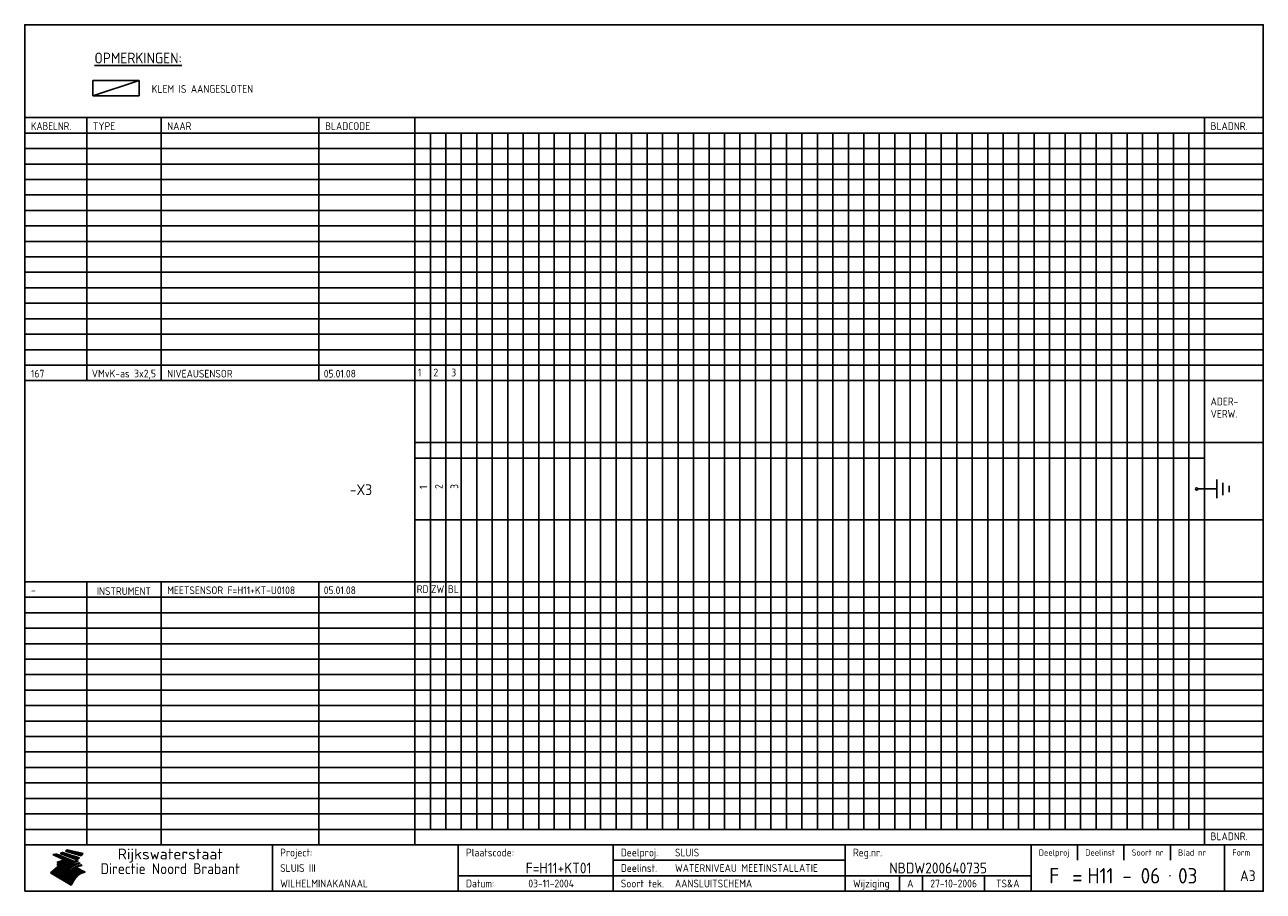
# Model space of a CAD drawing. Extents: x 10 to 410, y 10 to 290.
import ezdxf
from ezdxf.enums import TextEntityAlignment as Align

# ---------------------------------------------------------------- set-up
doc = ezdxf.new("R2010")
doc.units = 0
doc.header["$LTSCALE"] = 10
doc.header["$MEASUREMENT"] = 0
doc.layers.get('0').update_dxf_attribs({"linetype": 'CONTINUOUS'})
for name, color, linetype in [('0-25', 7, 'CONTINUOUS'), ('0-35', 2, 'CONTINUOUS'), ('0-50', 3, 'CONTINUOUS'), ('B-25', 7, 'CONTINUOUS'), ('B-35', 2, 'CONTINUOUS'), ('S-25', 7, 'CONTINUOUS'), ('S-35', 2, 'CONTINUOUS')]:
    doc.layers.add(name, color=color, linetype=linetype)
doc.styles.add('ISO', font='iso.shx')
doc.styles.get("Standard").update_dxf_attribs({"font": 'iso.shx'})

# ---------------------------------------------------------------- blocks, each defined once
blk = doc.blocks.new('KADER-A3')
at = {"layer": '0-25'}
for p, q in [((410, 35), (10, 35)), ((410, 30), (10, 30)), ((350, 25), (350, 20)), ((365, 25), (365, 20)), ((380, 25), (380, 20)), ((200, 20), (275, 20)), ((150, 15), (335, 15)), ((292.5, 15), (292.5, 10)), ((300, 15), (300, 10)), ((320, 15), (320, 10))]:
    blk.add_line(p, q, dxfattribs=at)
at = {"layer": '0-25', "color": 7}
for p, q in [((19.1, 21.89), (25.12, 19)), ((19.1, 21.89), (25.12, 19)), ((19.17, 21.86), (20.7, 21.86)), ((19.29, 21.8), (20.83, 21.8)), ((19.4, 21.75), (20.96, 21.75)), ((19.52, 21.69), (21.09, 21.69)), ((19.64, 21.63), (21.22, 21.63)), ((19.74, 21.92), (20.56, 21.92)), ((19.75, 21.58), (21.36, 21.58)), ((19.87, 21.52), (21.49, 21.52)), ((19.99, 21.47), (21.62, 21.47)), ((20.11, 21.41), (21.75, 21.41)), ((20.22, 21.35), (21.88, 21.35)), ((20.25, 21.97), (20.43, 21.97)), ((20.34, 21.3), (22.02, 21.3)), ((20.38, 21.99), (26.02, 19.59)), ((20.38, 21.99), (26.02, 19.59)), ((20.46, 21.24), (22.15, 21.24)), ((20.57, 21.18), (22.28, 21.18)), ((20.69, 21.13), (22.41, 21.13)), ((20.81, 21.07), (22.55, 21.07)), ((20.92, 21.02), (22.68, 21.02)), ((21.04, 20.96), (22.81, 20.96)), ((21.16, 20.9), (22.94, 20.9)), ((21.27, 20.85), (23.07, 20.85)), ((21.39, 20.79), (23.21, 20.79)), ((21.47, 22.25), (26.83, 20.19)), ((21.47, 22.25), (26.83, 20.19)), ((21.49, 22.25), (23.07, 22.25)), ((21.51, 20.73), (23.34, 20.73)), ((21.6, 22.2), (23.25, 22.2)), ((21.63, 20.68), (23.47, 20.68)), ((21.65, 22.31), (22.89, 22.31)), ((21.74, 20.62), (23.6, 20.62)), ((21.75, 22.14), (23.42, 22.14)), ((21.8, 22.37), (22.71, 22.37)), ((21.86, 20.57), (23.73, 20.57)), ((21.9, 22.08), (23.6, 22.08)), ((21.94, 22.42), (22.53, 22.42)), ((21.98, 20.51), (23.87, 20.51)), ((22.04, 22.03), (23.78, 22.03)), ((22.06, 22.48), (22.36, 22.48)), ((22.09, 20.45), (24, 20.45)), ((22.18, 22.53), (27.65, 20.8)), ((22.18, 22.53), (27.65, 20.8)), ((22.19, 21.97), (23.96, 21.97)), ((22.21, 20.4), (24.13, 20.4)), ((22.33, 20.34), (24.26, 20.34)), ((22.34, 21.92), (24.13, 21.92)), ((22.37, 20), (23.08, 20)), ((22.44, 20.28), (24.4, 20.28)), ((22.48, 21.86), (24.31, 21.86)), ((22.49, 20.06), (23.04, 20.06)), ((22.56, 20.23), (24.53, 20.23)), ((22.61, 20.12), (22.93, 20.12)), ((22.63, 21.8), (24.49, 21.8)), ((22.68, 20.17), (24.66, 20.17)), ((22.71, 20.17), (22.82, 20.17)), ((23.11, 20.02), (22.77, 20.2)), ((23.11, 20.02), (22.77, 20.2)), ((22.78, 21.75), (24.67, 21.75)), ((22.79, 20.12), (24.79, 20.12)), ((22.91, 20.06), (24.92, 20.06)), ((22.92, 21.69), (24.85, 21.69)), ((23.03, 20), (25.06, 20)), ((23.07, 21.63), (25.02, 21.63)), ((23.14, 22.99), (28.22, 21.46)), ((23.14, 22.99), (28.22, 21.46)), ((23.15, 22.98), (25.33, 22.98)), ((23.22, 21.58), (25.2, 21.58)), ((23.23, 23.04), (25.09, 23.04)), ((23.32, 23.1), (24.84, 23.1)), ((23.34, 22.93), (25.57, 22.93)), ((23.36, 21.52), (25.38, 21.52)), ((23.4, 23.15), (24.6, 23.15)), ((23.49, 23.21), (24.36, 23.21)), ((23.51, 21.47), (25.56, 21.47)), ((23.52, 22.87), (25.81, 22.87)), ((23.57, 23.27), (24.12, 23.27)), ((23.64, 23.32), (23.87, 23.32)), ((23.66, 21.41), (25.74, 21.41)), ((23.7, 23.36), (28.82, 22.17)), ((23.7, 23.36), (28.82, 22.17)), ((23.71, 22.82), (26.06, 22.82)), ((23.8, 21.35), (25.91, 21.35)), ((23.9, 22.76), (26.3, 22.76)), ((23.95, 21.3), (26.09, 21.3)), ((24.09, 22.7), (26.54, 22.7)), ((24.09, 21.24), (26.27, 21.24)), ((24.24, 21.18), (26.45, 21.18)), ((24.27, 22.65), (26.78, 22.65)), ((24.39, 21.13), (26.62, 21.13)), ((24.46, 22.59), (27.03, 22.59)), ((24.53, 21.07), (26.8, 21.07)), ((24.65, 22.53), (27.27, 22.53)), ((24.68, 21.02), (26.98, 21.02)), ((24.83, 20.96), (27.16, 20.96)), ((24.84, 22.48), (27.51, 22.48)), ((24.97, 20.9), (27.34, 20.9)), ((25.02, 22.42), (27.75, 22.42)), ((25.12, 20.85), (27.51, 20.85)), ((25.21, 22.37), (28, 22.37)), ((25.27, 20.79), (27.63, 20.79)), ((25.4, 22.31), (28.24, 22.31)), ((25.41, 20.73), (27.57, 20.73)), ((25.56, 20.68), (27.51, 20.68)), ((25.58, 22.25), (28.48, 22.25)), ((25.71, 20.62), (27.44, 20.62)), ((25.77, 22.2), (28.72, 22.2)), ((25.85, 20.57), (27.37, 20.57)), ((25.96, 22.14), (28.79, 22.14)), ((26, 20.51), (27.29, 20.51)), ((26.15, 22.08), (28.75, 22.08)), ((26.15, 20.45), (27.22, 20.45)), ((26.29, 20.4), (27.14, 20.4)), ((26.33, 22.03), (28.71, 22.03)), ((26.44, 20.34), (27.06, 20.34)), ((26.52, 21.97), (28.66, 21.97)), ((26.59, 20.28), (26.97, 20.28)), ((26.71, 21.92), (28.62, 21.92)), ((26.73, 20.23), (26.89, 20.23)), ((26.9, 21.86), (28.57, 21.86)), ((27.08, 21.8), (28.52, 21.8)), ((27.27, 21.75), (28.48, 21.75)), ((27.46, 21.69), (28.43, 21.69)), ((27.65, 21.63), (28.38, 21.63)), ((27.83, 21.58), (28.33, 21.58)), ((28.02, 21.52), (28.28, 21.52)), ((28.21, 21.47), (28.22, 21.47)), ((20.58, 17.88), (18.3, 16)), ((20.58, 17.88), (18.3, 16)), ((24.94, 11.97), (18.3, 16)), ((24.94, 11.97), (18.3, 16)), ((18.31, 16.01), (20.96, 16.01)), ((18.38, 16.07), (21.46, 16.07)), ((18.45, 16.12), (21.88, 16.12)), ((18.52, 16.18), (22.15, 16.18)), ((18.59, 16.23), (22.38, 16.23)), ((18.65, 16.29), (22.58, 16.29)), ((18.72, 16.35), (22.75, 16.35)), ((18.79, 16.4), (22.91, 16.4)), ((18.86, 16.46), (20.6, 16.46)), ((18.93, 16.52), (20.6, 16.52)), ((18.99, 16.57), (20.6, 16.57)), ((19.06, 16.63), (20.6, 16.63)), ((19.13, 16.68), (20.6, 16.68)), ((19.2, 16.74), (20.6, 16.74)), ((19.27, 16.8), (20.6, 16.8)), ((19.33, 16.85), (21.07, 16.85)), ((19.4, 16.91), (21.55, 16.91)), ((19.47, 16.97), (21.88, 16.97)), ((19.54, 17.02), (22.13, 17.02)), ((19.61, 17.08), (22.34, 17.08)), ((19.67, 17.13), (20.6, 17.13)), ((19.74, 17.19), (20.6, 17.19)), ((19.81, 17.25), (20.6, 17.25)), ((19.88, 17.3), (20.6, 17.3)), ((19.95, 17.36), (20.6, 17.36)), ((20.01, 17.42), (20.6, 17.42)), ((20.08, 17.47), (20.93, 17.47)), ((20.15, 17.53), (21.26, 17.53)), ((20.22, 17.58), (21.51, 17.58)), ((20.29, 17.64), (21.72, 17.64)), ((20.35, 17.7), (21.9, 17.7)), ((20.42, 17.75), (22.07, 17.75)), ((20.49, 17.81), (22.22, 17.81)), ((20.56, 17.87), (22.36, 17.87)), ((20.6, 19.11), (20.58, 19.51)), ((20.6, 19.11), (20.58, 19.51)), ((20.58, 19.5), (22.09, 19.5)), ((20.58, 19.44), (21.95, 19.44)), ((20.59, 19.38), (21.79, 19.38)), ((20.59, 19.33), (21.62, 19.33)), ((20.59, 19.27), (21.42, 19.27)), ((20.6, 19.22), (21.2, 19.22)), ((20.6, 19.16), (20.93, 19.16)), ((20.6, 19.11), (20.69, 19.12)), ((20.6, 19.11), (20.69, 19.12)), ((20.6, 18.79), (20.77, 18.81)), ((20.6, 18.79), (20.77, 18.81)), ((20.6, 18.29), (20.6, 18.79)), ((20.6, 18.29), (20.6, 18.79)), ((20.6, 18.77), (22.46, 18.77)), ((20.6, 18.71), (22.33, 18.71)), ((20.6, 18.65), (22.19, 18.65)), ((20.6, 18.6), (22.04, 18.6)), ((20.6, 18.54), (21.87, 18.54)), ((20.6, 18.48), (21.68, 18.48)), ((20.6, 18.43), (21.46, 18.43)), ((20.6, 18.37), (21.21, 18.37)), ((20.6, 18.29), (20.88, 18.32)), ((20.6, 18.29), (20.88, 18.32)), ((20.6, 18.32), (20.87, 18.32)), ((20.6, 17.88), (20.86, 17.91)), ((20.6, 17.88), (20.86, 17.91)), ((20.6, 17.43), (20.97, 17.48)), ((20.6, 17.43), (20.97, 17.48)), ((20.6, 17.43), (20.6, 17.09)), ((20.6, 17.43), (20.6, 17.09)), ((20.6, 17.09), (21.26, 17.16)), ((20.6, 17.09), (21.26, 17.16)), ((20.6, 16.8), (21.37, 16.89)), ((20.6, 16.8), (21.37, 16.89)), ((20.6, 16.8), (20.6, 16.45)), ((20.6, 16.8), (20.6, 16.45)), ((20.6, 16.45), (21.56, 16.56)), ((20.6, 16.45), (21.56, 16.56)), ((20.6, 15.97), (21.67, 16.09)), ((20.6, 15.97), (21.67, 16.09)), ((20.7, 16.46), (23.06, 16.46)), ((20.9, 19.55), (22.23, 19.55)), ((20.9, 18.82), (22.59, 18.82)), ((20.98, 17.92), (22.5, 17.92)), ((21.02, 17.13), (22.53, 17.13)), ((21.19, 19.61), (22.35, 19.61)), ((21.2, 16.52), (23.2, 16.52)), ((21.32, 18.88), (22.71, 18.88)), ((21.32, 17.98), (22.62, 17.98)), ((21.42, 19.67), (22.47, 19.67)), ((21.47, 17.19), (22.7, 17.19)), ((21.59, 18.03), (22.74, 18.03)), ((21.61, 18.93), (22.82, 18.93)), ((21.62, 19.72), (22.59, 19.72)), ((21.72, 16.57), (23.32, 16.57)), ((21.77, 17.25), (22.85, 17.25)), ((21.8, 19.78), (22.69, 19.78)), ((21.8, 18.09), (22.85, 18.09)), ((21.84, 18.99), (22.92, 18.99)), ((21.96, 19.83), (22.79, 19.83)), ((21.99, 18.15), (22.95, 18.15)), ((22.01, 17.3), (22.99, 17.3)), ((22.03, 19.05), (23.03, 19.05)), ((22.1, 16.63), (23.44, 16.63)), ((22.11, 19.89), (22.89, 19.89)), ((22.16, 18.2), (23.05, 18.2)), ((22.21, 19.1), (23.12, 19.1)), ((22.21, 17.36), (23.12, 17.36)), ((22.24, 19.95), (22.99, 19.95)), ((22.31, 18.26), (23.15, 18.26)), ((22.36, 19.16), (23.22, 19.16)), ((22.38, 16.68), (23.56, 16.68)), ((22.39, 17.42), (23.24, 17.42)), ((22.45, 18.32), (23.24, 18.32)), ((22.51, 19.22), (23.3, 19.22)), ((22.56, 17.47), (23.36, 17.47)), ((22.59, 18.37), (23.33, 18.37)), ((22.6, 16.74), (23.66, 16.74)), ((22.64, 19.27), (23.39, 19.27)), ((22.71, 18.43), (23.42, 18.43)), ((22.71, 17.53), (23.47, 17.53)), ((22.77, 19.33), (23.47, 19.33)), ((22.79, 16.8), (23.77, 16.8)), ((22.83, 18.48), (23.5, 18.48)), ((22.84, 17.58), (23.57, 17.58)), ((22.89, 19.38), (23.55, 19.38)), ((22.94, 18.54), (23.58, 18.54)), ((22.96, 16.85), (23.86, 16.85)), ((22.97, 17.64), (23.67, 17.64)), ((23, 19.44), (23.63, 19.44)), ((23.04, 18.6), (23.66, 18.6)), ((23.1, 19.5), (23.72, 19.5)), ((23.1, 17.7), (23.77, 17.7)), ((23.12, 16.91), (23.96, 16.91)), ((23.14, 18.65), (23.74, 18.65)), ((23.15, 19.95), (25.19, 19.95)), ((23.21, 19.55), (23.8, 19.55)), ((23.21, 17.75), (23.86, 17.75)), ((23.21, 16.01), (28.9, 16.01)), ((23.24, 18.71), (23.82, 18.71)), ((23.26, 19.89), (25.32, 19.89)), ((23.26, 16.97), (24.05, 16.97)), ((23.3, 19.61), (23.88, 19.61)), ((23.32, 17.81), (23.95, 17.81)), ((23.33, 18.77), (23.91, 18.77)), ((23.37, 16.07), (29.08, 16.07)), ((23.38, 19.83), (25.45, 19.83)), ((23.39, 19.67), (23.81, 19.67)), ((23.39, 17.02), (24.14, 17.02)), ((23.42, 18.82), (23.99, 18.82)), ((23.42, 17.87), (24.03, 17.87)), ((23.45, 19.7), (23.58, 19.79)), ((23.45, 19.7), (23.58, 19.79)), ((23.48, 19.72), (23.7, 19.72)), ((23.5, 19.78), (25.58, 19.78)), ((23.51, 18.88), (24.07, 18.88)), ((23.51, 16.12), (29.27, 16.12)), ((23.52, 17.92), (24.11, 17.92)), ((23.52, 17.08), (24.22, 17.08)), ((23.54, 18.9), (24.3, 19.42)), ((23.54, 18.9), (24.3, 19.42)), ((23.56, 19.78), (23.59, 19.78)), ((23.56, 19.39), (23.9, 19.62)), ((23.56, 19.39), (23.9, 19.62)), ((23.58, 19.79), (23.9, 19.62)), ((23.58, 19.79), (23.9, 19.62)), ((23.59, 18.93), (24.15, 18.93)), ((23.61, 19.72), (25.72, 19.72)), ((23.62, 17.98), (24.2, 17.98)), ((23.63, 17.13), (24.3, 17.13)), ((23.65, 18.59), (24.62, 19.25)), ((23.65, 18.59), (24.62, 19.25)), ((29.41, 16.17), (23.65, 16.17)), ((23.67, 18.99), (24.23, 18.99)), ((23.71, 18.03), (24.28, 18.03)), ((23.73, 19.67), (25.85, 19.67)), ((23.75, 19.05), (24.32, 19.05)), ((23.75, 17.19), (24.38, 17.19)), ((23.77, 16.23), (29.47, 16.23)), ((23.79, 18.09), (24.36, 18.09)), ((23.83, 19.1), (24.4, 19.1)), ((23.85, 19.61), (25.98, 19.61)), ((23.85, 17.25), (24.46, 17.25)), ((23.88, 18.15), (24.44, 18.15)), ((23.89, 16.29), (29.36, 16.29)), ((23.92, 19.16), (24.48, 19.16)), ((23.94, 18.19), (25.23, 19.07)), ((23.94, 18.19), (25.23, 19.07)), ((23.95, 17.3), (24.55, 17.3)), ((23.96, 19.55), (25.96, 19.55)), ((23.96, 18.2), (24.53, 18.2)), ((24, 19.22), (24.56, 19.22)), ((24, 16.35), (29.24, 16.35)), ((24.04, 18.26), (24.61, 18.26)), ((24.05, 17.36), (24.63, 17.36)), ((24.06, 17.88), (25.34, 18.76)), ((24.06, 17.88), (25.34, 18.76)), ((24.08, 19.5), (25.88, 19.5)), ((24.08, 19.27), (24.58, 19.27)), ((24.11, 16.4), (29.13, 16.4)), ((24.13, 18.32), (24.69, 18.32)), ((24.14, 17.42), (24.71, 17.42)), ((24.16, 19.33), (24.47, 19.33)), ((24.2, 19.44), (25.79, 19.44)), ((24.21, 18.37), (24.77, 18.37)), ((24.21, 16.46), (29.02, 16.46)), ((24.23, 17.47), (24.79, 17.47)), ((24.24, 17.48), (25.52, 18.36)), ((24.24, 17.48), (25.52, 18.36)), ((24.25, 19.38), (24.36, 19.38)), ((24.29, 18.43), (24.85, 18.43)), ((24.3, 19.42), (24.62, 19.25)), ((24.3, 19.42), (24.62, 19.25)), ((24.31, 19.38), (25.71, 19.38)), ((24.31, 17.53), (24.87, 17.53)), ((24.31, 16.52), (28.91, 16.52)), ((24.35, 17.17), (25.64, 18.05)), ((24.35, 17.17), (25.64, 18.05)), ((24.37, 18.48), (24.94, 18.48)), ((24.39, 17.58), (24.96, 17.58)), ((24.4, 16.57), (28.79, 16.57)), ((24.43, 19.33), (25.62, 19.33)), ((24.45, 18.54), (25.02, 18.54)), ((24.47, 17.64), (25.04, 17.64)), ((24.49, 16.63), (28.68, 16.63)), ((24.54, 18.6), (25.1, 18.6)), ((24.55, 19.27), (25.54, 19.27)), ((24.56, 17.7), (25.12, 17.7)), ((24.57, 16.68), (28.57, 16.68)), ((24.62, 18.65), (25.18, 18.65)), ((24.63, 16.72), (25.91, 17.6)), ((24.63, 16.72), (25.91, 17.6)), ((24.64, 17.75), (25.2, 17.75)), ((24.66, 16.74), (28.45, 16.74)), ((24.67, 19.22), (25.45, 19.22)), ((24.7, 18.71), (25.27, 18.71)), ((24.72, 17.81), (25.29, 17.81)), ((24.74, 16.8), (28.34, 16.8)), ((24.78, 19.16), (25.37, 19.16)), ((24.78, 18.77), (25.34, 18.77)), ((24.8, 17.87), (25.37, 17.87)), ((24.82, 16.85), (28.23, 16.85)), ((24.87, 18.82), (25.4, 18.82)), ((24.89, 17.92), (25.45, 17.92)), ((24.9, 19.1), (25.28, 19.1)), ((24.9, 16.91), (28.11, 16.91)), ((24.95, 18.88), (25.45, 18.88)), ((24.97, 17.98), (25.53, 17.98)), ((24.99, 16.97), (28, 16.97)), ((25.02, 19.05), (25.2, 19.05)), ((25.03, 18.93), (25.51, 18.93)), ((25.05, 18.03), (25.61, 18.03)), ((25.07, 17.02), (27.89, 17.02)), ((25.11, 18.99), (25.57, 18.99)), ((26.02, 19.59), (25.12, 19)), ((26.02, 19.59), (25.12, 19)), ((25.13, 18.09), (25.68, 18.09)), ((25.15, 17.08), (27.77, 17.08)), ((25.19, 19.05), (25.63, 19.05)), ((25.21, 18.15), (25.75, 18.15)), ((25.23, 17.13), (27.66, 17.13)), ((25.26, 19.1), (25.7, 19.1)), ((25.3, 18.2), (25.82, 18.2)), ((25.31, 17.19), (27.55, 17.19)), ((25.33, 19.16), (25.77, 19.16)), ((25.38, 18.26), (25.89, 18.26)), ((25.39, 19.22), (25.85, 19.22)), ((25.4, 17.25), (27.43, 17.25)), ((25.46, 18.32), (25.97, 18.32)), ((25.47, 19.27), (25.93, 19.27)), ((25.48, 17.3), (27.32, 17.3)), ((25.54, 19.33), (26.03, 19.33)), ((25.54, 18.37), (26.06, 18.37)), ((25.56, 17.36), (27.21, 17.36)), ((25.62, 18.43), (26.14, 18.43)), ((25.63, 19.38), (26.13, 19.38)), ((25.64, 17.42), (27.1, 17.42)), ((25.7, 18.48), (26.24, 18.48)), ((25.72, 19.44), (26.24, 19.44)), ((25.73, 17.47), (26.98, 17.47)), ((25.79, 18.54), (26.34, 18.54)), ((25.81, 17.53), (26.87, 17.53)), ((25.82, 19.5), (26.36, 19.5)), ((25.89, 18.6), (26.46, 18.6)), ((25.89, 17.58), (26.76, 17.58)), ((25.93, 19.55), (26.53, 19.55)), ((25.96, 17.64), (26.64, 17.64)), ((25.99, 18.65), (26.58, 18.65)), ((26.04, 17.7), (26.59, 17.7)), ((26.06, 19.61), (26.85, 19.61)), ((26.1, 18.71), (26.72, 18.71)), ((26.12, 17.75), (26.67, 17.75)), ((26.2, 17.81), (26.76, 17.81)), ((26.21, 19.67), (27.23, 19.67)), ((26.23, 18.77), (26.89, 18.77)), ((26.29, 17.87), (26.86, 17.87)), ((26.37, 18.82), (27.09, 18.82)), ((26.39, 17.92), (26.97, 17.92)), ((26.44, 19.72), (27.18, 19.72)), ((26.49, 17.98), (27.09, 17.98)), ((26.53, 18.88), (27.34, 18.88)), ((26.56, 17.68), (29.54, 16.2)), ((26.56, 17.68), (29.54, 16.2)), ((26.6, 18.03), (27.22, 18.03)), ((26.72, 18.09), (27.38, 18.09)), ((26.73, 18.93), (27.66, 18.93)), ((26.85, 18.15), (27.56, 18.15)), ((26.99, 18.99), (27.9, 18.99)), ((27, 18.2), (27.8, 18.2)), ((27.13, 19.78), (27.25, 19.64)), ((27.13, 19.78), (27.25, 19.64)), ((27.18, 18.26), (28.13, 18.26)), ((27.26, 19.05), (27.84, 19.05)), ((27.39, 18.32), (28.47, 18.32)), ((27.7, 18.37), (28.49, 18.37)), ((27.78, 19.1), (27.93, 18.96)), ((27.78, 19.1), (27.93, 18.96)), ((28, 18.43), (28.44, 18.43)), ((28.29, 15.83), (29.54, 16.2)), ((28.29, 15.83), (29.54, 16.2)), ((28.39, 18.48), (28.54, 18.32)), ((28.39, 18.48), (28.54, 18.32)), ((29.54, 16.2), (29.45, 16.17)), ((29.54, 16.2), (29.45, 16.17)), ((29.46, 16.18), (29.47, 16.18)), ((18.38, 15.95), (20.6, 15.95)), ((18.47, 15.9), (20.6, 15.9)), ((18.57, 15.84), (20.6, 15.84)), ((18.66, 15.78), (20.6, 15.78)), ((18.75, 15.73), (20.6, 15.73)), ((18.85, 15.67), (20.6, 15.67)), ((18.94, 15.62), (20.6, 15.62)), ((19.03, 15.56), (27.83, 15.56)), ((19.12, 15.5), (27.75, 15.5)), ((19.22, 15.45), (27.66, 15.45)), ((19.31, 15.39), (27.58, 15.39)), ((19.4, 15.33), (27.5, 15.33)), ((19.49, 15.28), (27.43, 15.28)), ((19.59, 15.22), (27.36, 15.22)), ((19.68, 15.17), (27.29, 15.17)), ((19.77, 15.11), (27.22, 15.11)), ((19.86, 15.05), (27.15, 15.05)), ((19.96, 15), (27.09, 15)), ((20.05, 14.94), (27.02, 14.94)), ((20.14, 14.88), (26.96, 14.88)), ((20.24, 14.83), (26.9, 14.83)), ((20.33, 14.77), (26.84, 14.77)), ((20.42, 14.72), (26.79, 14.72)), ((20.51, 14.66), (26.73, 14.66)), ((20.6, 15.97), (20.6, 15.58)), ((20.6, 15.97), (20.6, 15.58)), ((20.6, 15.58), (21.95, 15.73)), ((20.6, 15.58), (21.95, 15.73)), ((20.61, 14.6), (26.68, 14.6)), ((20.7, 14.55), (26.62, 14.55)), ((20.79, 14.49), (26.57, 14.49)), ((20.88, 14.43), (26.52, 14.43)), ((20.94, 15.62), (27.92, 15.62)), ((20.98, 14.38), (26.47, 14.38)), ((21.07, 14.32), (26.42, 14.32)), ((21.16, 14.27), (26.38, 14.27)), ((21.25, 14.21), (26.33, 14.21)), ((21.35, 14.15), (26.29, 14.15)), ((21.44, 14.1), (26.24, 14.1)), ((21.45, 15.67), (28.01, 15.67)), ((21.53, 14.04), (26.2, 14.04)), ((21.63, 13.98), (26.16, 13.98)), ((21.72, 13.93), (26.12, 13.93)), ((21.81, 13.87), (26.08, 13.87)), ((21.9, 13.82), (26.04, 13.82)), ((21.96, 15.73), (28.11, 15.73)), ((22, 13.76), (26, 13.76)), ((22.09, 13.7), (25.96, 13.7)), ((22.18, 13.65), (25.93, 13.65)), ((22.27, 13.59), (25.89, 13.59)), ((22.34, 15.78), (28.21, 15.78)), ((22.37, 13.53), (25.86, 13.53)), ((22.46, 13.48), (25.82, 13.48)), ((22.55, 13.42), (25.79, 13.42)), ((22.62, 15.84), (28.33, 15.84)), ((22.65, 13.37), (25.76, 13.37)), ((22.74, 13.31), (25.73, 13.31)), ((22.83, 13.25), (25.69, 13.25)), ((22.84, 15.9), (28.52, 15.9)), ((22.92, 13.2), (25.66, 13.2)), ((23.02, 13.14), (25.63, 13.14)), ((23.04, 15.95), (28.71, 15.95)), ((23.11, 13.08), (25.59, 13.08)), ((23.2, 13.03), (25.56, 13.03)), ((23.29, 12.97), (25.53, 12.97)), ((23.39, 12.92), (25.5, 12.92)), ((23.48, 12.86), (25.46, 12.86)), ((23.57, 12.8), (25.43, 12.8)), ((23.66, 12.75), (25.4, 12.75)), ((23.76, 12.69), (25.36, 12.69)), ((23.85, 12.63), (25.33, 12.63)), ((23.94, 12.58), (25.3, 12.58)), ((24.04, 12.52), (25.26, 12.52)), ((24.13, 12.47), (25.23, 12.47)), ((24.22, 12.41), (25.2, 12.41)), ((24.31, 12.35), (25.17, 12.35)), ((24.41, 12.3), (25.13, 12.3)), ((24.5, 12.24), (25.1, 12.24)), ((24.59, 12.18), (25.07, 12.18)), ((24.68, 12.13), (25.03, 12.13)), ((24.78, 12.07), (25, 12.07)), ((24.87, 12.02), (24.97, 12.02)), ((24.94, 11.97), (25.81, 13.45)), ((24.94, 11.97), (25.81, 13.45))]:
    blk.add_line(p, q, dxfattribs=at)
for centre, radius, start, end in [((19.15, 29.7), 7.8, 269.6055, 279.0886), ((19.15, 29.7), 7.8, 269.6055, 279.0886), ((19.93, 25.38), 5.91, 276.3402, 298.7463), ((19.93, 25.38), 5.91, 276.3402, 298.7463), ((19.84, 25.09), 6.03, 278.129, 302.868), ((19.84, 25.09), 6.03, 278.129, 302.868), ((19.84, 27.26), 5.27, 288.0217, 296.3084), ((19.84, 27.26), 5.27, 288.0217, 296.3084), ((20.49, 27.56), 5.28, 300.0654, 307.393), ((20.49, 27.56), 5.28, 300.0654, 307.393), ((24.11, 24.7), 5.26, 301.1147, 312.2814), ((24.11, 24.7), 5.26, 301.1147, 312.2814), ((21.95, 27.32), 8.59, 316.9248, 323.1399), ((21.95, 27.32), 8.59, 316.9248, 323.1399), ((20.21, 23.78), 5.91, 273.6149, 304.3803), ((20.21, 23.78), 5.91, 273.6149, 304.3803), ((20.35, 24.56), 5.76, 274.164, 302.5474), ((20.35, 24.56), 5.76, 274.164, 302.5474), ((20.05, 24.28), 6.02, 277.9472, 305.7139), ((20.05, 24.28), 6.02, 277.9472, 305.7139), ((20.04, 23.49), 6.09, 278.8115, 306.4242), ((20.04, 23.49), 6.09, 278.8115, 306.4242), ((20.53, 23.07), 5.96, 277.0519, 304.973), ((20.53, 23.07), 5.96, 277.0519, 304.973), ((20.72, 22.76), 5.91, 276.3402, 304.3803), ((20.72, 22.76), 5.91, 276.3402, 304.3803), ((21.06, 22.34), 5.81, 274.9043, 303.1745), ((21.06, 22.34), 5.81, 274.9043, 303.1745), ((20.82, 22.06), 6.04, 278.1111, 305.8489), ((20.82, 22.06), 6.04, 278.1111, 305.8489), ((21.3, 21.6), 5.91, 276.3402, 304.3803), ((21.3, 21.6), 5.91, 276.3402, 304.3803), ((27.05, 17.17), 2.63, 107.4286, 133.7799), ((27.05, 17.17), 2.63, 107.4286, 133.7799), ((27.45, 16.91), 2.81, 110.4143, 138.7411), ((27.45, 16.91), 2.81, 110.4143, 138.7411), ((27.57, 15.64), 3.4, 98.1566, 126.9045), ((27.57, 15.64), 3.4, 98.1566, 126.9045), ((27.91, 15.54), 3.39, 100.5835, 132.088), ((27.91, 15.54), 3.39, 100.5835, 132.088), ((28.21, 14.74), 3.67, 95.7581, 128.7216), ((28.21, 14.74), 3.67, 95.7581, 128.7216), ((27.01, 16.84), 2.93, 87.7348, 104.8316), ((27.01, 16.84), 2.93, 87.7348, 104.8316), ((27.37, 15.71), 3.93, 91.7838, 103.2817), ((27.37, 15.71), 3.93, 91.7838, 103.2817), ((28.4, 15.05), 3.21, 96.3886, 125.0052), ((28.4, 15.05), 3.21, 96.3886, 125.0052), ((27.82, 16.31), 2.8, 90.634, 105.1984), ((27.82, 16.31), 2.8, 90.634, 105.1984), ((28.19, 15.04), 3.93, 93.8342, 103.2817), ((28.19, 15.04), 3.93, 93.8342, 103.2817), ((28.58, 15.69), 2.8, 93.8141, 105.1984), ((28.58, 15.69), 2.8, 93.8141, 105.1984), ((28.95, 14.41), 3.93, 96.0135, 103.2817), ((28.95, 14.41), 3.93, 96.0135, 103.2817), ((31.24, 10.26), 6.3, 117.9568, 149.6251), ((31.24, 10.26), 6.3, 117.9568, 149.6251)]:
    blk.add_arc(centre, radius, start, end, dxfattribs=at)
at = {"layer": '0-35'}
for p, q in [((90, 25), (90, 10)), ((150, 25), (150, 10)), ((200, 25), (200, 10)), ((275, 25), (275, 10)), ((335, 25), (335, 10)), ((397.5, 25), (397.5, 10))]:
    blk.add_line(p, q, dxfattribs=at)
at = {"layer": '0-50'}
for p, q in [((10, 25), (410, 25)), ((348.75, 15), (351.25, 15)), ((348.75, 13.5), (351.25, 13.5))]:
    blk.add_line(p, q, dxfattribs=at)
blk.add_lwpolyline([(10, 10), (410, 10), (410, 290), (10, 290)], close=True, dxfattribs=at)
at = {"layer": '0-50', "const_width": 0.25}
blk.add_lwpolyline([(379.75, 15, 1), (380, 15, 1)], format="xyb", close=True, dxfattribs=at)
at = {"layer": '0-25', "style": 'ISO'}
for s, height, p in [('Project:', 2.5, (92.5, 22.5)), ('Plaatscode:', 2.5, (152.5, 22.5)), ('Deelproj.', 2.5, (202.5, 22.5)), ('Reg.nr.', 2.5, (277.5, 22.5)), ('Deelproj', 2, (337.5, 22.5)), ('Deelinst', 2, (352.5, 22.5)), ('Soort nr', 2, (367.5, 22.5)), ('Blad nr', 2, (382.5, 22.5)), ('Form', 2, (400, 22.5)), ('Deelinst.', 2.5, (202.5, 17.5)), ('Datum:', 2.5, (152.5, 12.5)), ('Soort tek.', 2.5, (202.5, 12.5)), ('Wijziging', 2.5, (277.5, 12.5))]:
    blk.add_text(s, height=height, dxfattribs=at).set_placement(p, align=Align.MIDDLE_LEFT)
for tag, p in [('N', (220, 22.5)), ('B', (92.5, 17.5)), ('P', (220, 17.5)), ('C', (92.5, 12.5)), ('U', (220, 12.5)), ('REV', (295, 12.5))]:
    blk.add_attdef(tag, text='', height=2.5, dxfattribs=at).set_placement(p, align=Align.MIDDLE_LEFT)
for tag, p in [('W', (180, 12.5)), ('Z', (310, 12.5)), ('Y', (327.5, 12.5))]:
    blk.add_attdef(tag, text='', height=2.5, dxfattribs=at).set_placement(p, align=Align.MIDDLE)
at = {"layer": '0-35', "style": 'ISO', "width": 1.00614}
blk.add_text('Rijkswaterstaat', height=3.5, dxfattribs=at).set_placement((40, 20.28), (74, 20.28), align=Align.FIT)
at = {"layer": '0-35', "color": 2, "style": 'ISO', "width": 0.948867}
blk.add_text('Directie Noord Brabant', height=3.5, dxfattribs=at).set_placement((34.5, 15.53), (79.5, 15.53), align=Align.FIT)
at = {"layer": '0-35', "style": 'ISO'}
for tag, p in [('X', (178.5, 17.5)), ('FORM', (402.5, 15))]:
    blk.add_attdef(tag, text='', height=3.5, dxfattribs=at).set_placement(p, align=Align.MIDDLE_LEFT)
blk.add_attdef('RNR', text='', height=3.5, dxfattribs=at).set_placement((305, 17.5), align=Align.MIDDLE)
at = {"layer": '0-50', "style": 'ISO'}
for tag, p in [('M', (342.5, 15)), ('O', (365, 15))]:
    blk.add_attdef(tag, text='', height=5, dxfattribs=at).set_placement(p, align=Align.MIDDLE)
blk.add_attdef('Q', text='', height=5, dxfattribs=at).set_placement((382.5, 15), align=Align.MIDDLE_LEFT)

msp = doc.modelspace()

# ---------------------------------------------------------------- linework, layer by layer
at = {"layer": 'S-25'}
for p, q in [((32, 272), (32, 267)), ((47, 272), (32, 272)), ((32, 267), (47, 272)), ((47, 267), (47, 272)), ((32, 267), (47, 267)), ((10, 260), (410, 260)), ((10, 255), (410, 255)), ((141, 255), (141, 175)), ((146, 255), (146, 175)), ((151, 255), (151, 175)), ((156, 255), (156, 175)), ((161, 255), (161, 30)), ((166, 255), (166, 175)), ((171, 255), (171, 175)), ((176, 255), (176, 175)), ((181, 255), (181, 175)), ((186, 255), (186, 30)), ((191, 255), (191, 175)), ((196, 255), (196, 175)), ((201, 255), (201, 175)), ((206, 255), (206, 175)), ((211, 255), (211, 30)), ((216, 255), (216, 175)), ((221, 255), (221, 175)), ((226, 255), (226, 175)), ((231, 255), (231, 175)), ((236, 255), (236, 30)), ((241, 255), (241, 175)), ((246, 255), (246, 175)), ((251, 255), (251, 175)), ((256, 255), (256, 175)), ((261, 255), (261, 30)), ((266, 255), (266, 175)), ((271, 255), (271, 175)), ((276, 255), (276, 175)), ((281, 255), (281, 175)), ((286, 255), (286, 30)), ((291, 255), (291, 175)), ((296, 255), (296, 175)), ((301, 255), (301, 175)), ((306, 255), (306, 175)), ((311, 255), (311, 30)), ((316, 255), (316, 175)), ((321, 255), (321, 175)), ((326, 255), (326, 175)), ((331, 255), (331, 175)), ((336, 255), (336, 30)), ((341, 255), (341, 175)), ((346, 255), (346, 175)), ((351, 255), (351, 175)), ((356, 255), (356, 175)), ((361, 255), (361, 30)), ((366, 255), (366, 175)), ((371, 255), (371, 175)), ((376, 255), (376, 175)), ((381, 255), (381, 175)), ((386, 255), (386, 30)), ((10, 250), (410, 250)), ((10, 245), (410, 245)), ((10, 240), (410, 240)), ((10, 235), (410, 235)), ((10, 230), (410, 230)), ((10, 225), (410, 225)), ((10, 220), (410, 220)), ((10, 215), (410, 215)), ((10, 210), (410, 210)), ((10, 205), (410, 205)), ((10, 200), (410, 200)), ((10, 195), (410, 195)), ((10, 190), (410, 190)), ((10, 185), (410, 185)), ((10, 180), (410, 180)), ((10, 175), (410, 175)), ((141, 175), (141, 110)), ((146, 175), (146, 110)), ((151, 175), (151, 110)), ((156, 175), (156, 110)), ((166, 175), (166, 110)), ((171, 175), (171, 110)), ((176, 175), (176, 110)), ((181, 175), (181, 110)), ((191, 175), (191, 110)), ((196, 175), (196, 110)), ((201, 175), (201, 110)), ((206, 175), (206, 110)), ((216, 175), (216, 110)), ((221, 175), (221, 110)), ((226, 175), (226, 110)), ((231, 175), (231, 110)), ((241, 175), (241, 110)), ((246, 175), (246, 110)), ((251, 175), (251, 110)), ((256, 175), (256, 110)), ((266, 175), (266, 110)), ((271, 175), (271, 110)), ((276, 175), (276, 110)), ((281, 175), (281, 110)), ((291, 175), (291, 110)), ((296, 175), (296, 110)), ((301, 175), (301, 110)), ((306, 175), (306, 110)), ((316, 175), (316, 110)), ((321, 175), (321, 110)), ((326, 175), (326, 110)), ((331, 175), (331, 110)), ((341, 175), (341, 110)), ((346, 175), (346, 110)), ((351, 175), (351, 110)), ((356, 175), (356, 110)), ((366, 175), (366, 110)), ((371, 175), (371, 110)), ((376, 175), (376, 110)), ((381, 175), (381, 110)), ((136, 150), (391, 150)), ((389, 140), (395, 140)), ((395, 143), (395, 137)), ((397, 142), (397, 138)), ((399, 141), (399, 139)), ((10, 110), (410, 110)), ((141, 110), (141, 30)), ((146, 110), (146, 30)), ((151, 110), (151, 30)), ((156, 110), (156, 30)), ((166, 110), (166, 30)), ((171, 110), (171, 30)), ((176, 110), (176, 30)), ((181, 110), (181, 30)), ((191, 110), (191, 30)), ((196, 110), (196, 30)), ((201, 110), (201, 30)), ((206, 110), (206, 30)), ((216, 110), (216, 30)), ((221, 110), (221, 30)), ((226, 110), (226, 30)), ((231, 110), (231, 30)), ((241, 110), (241, 30)), ((246, 110), (246, 30)), ((251, 110), (251, 30)), ((256, 110), (256, 30)), ((266, 110), (266, 30)), ((271, 110), (271, 30)), ((276, 110), (276, 30)), ((281, 110), (281, 30)), ((291, 110), (291, 30)), ((296, 110), (296, 30)), ((301, 110), (301, 30)), ((306, 110), (306, 30)), ((316, 110), (316, 30)), ((321, 110), (321, 30)), ((326, 110), (326, 30)), ((331, 110), (331, 30)), ((341, 110), (341, 30)), ((346, 110), (346, 30)), ((351, 110), (351, 30)), ((356, 110), (356, 30)), ((366, 110), (366, 30)), ((371, 110), (371, 30)), ((376, 110), (376, 30)), ((381, 110), (381, 30)), ((10, 105), (410, 105)), ((10, 100), (410, 100)), ((10, 95), (410, 95)), ((10, 90), (410, 90)), ((10, 85), (410, 85)), ((10, 80), (410, 80)), ((10, 75), (410, 75)), ((10, 70), (410, 70)), ((10, 65), (410, 65)), ((10, 60), (410, 60)), ((10, 55), (410, 55)), ((10, 50), (410, 50)), ((10, 45), (410, 45)), ((10, 40), (410, 40))]:
    msp.add_line(p, q, dxfattribs=at)
for start, end in [(0, 180), (180, 0)]:
    msp.add_arc((388.5, 140), 0.375, start, end, dxfattribs=at)
at = {"layer": 'S-35'}
for p, q in [((30, 260), (30, 175)), ((54, 260), (54, 175)), ((105, 260), (105, 175)), ((136, 260), (136, 25)), ((391, 260), (391, 25)), ((136, 155), (410, 155)), ((136, 130), (410, 130)), ((30, 110), (30, 25)), ((54, 110), (54, 25)), ((105, 110), (105, 25))]:
    msp.add_line(p, q, dxfattribs=at)

# ---------------------------------------------------------------- block references
ref = msp.add_blockref('KADER-A3', (0, 0))
ref.add_attrib('B', 'SLUIS III', dxfattribs={"layer": '0-25', "height": 2.5, "style": 'ISO'}).set_placement((92.5, 17.5), align=Align.MIDDLE_LEFT)
ref.add_attrib('C', 'WILHELMINAKANAAL', dxfattribs={"layer": '0-25', "height": 2.5, "style": 'ISO'}).set_placement((92.5, 12.5), align=Align.MIDDLE_LEFT)
ref.add_attrib('N', 'SLUIS', dxfattribs={"layer": '0-25', "height": 2.5, "style": 'ISO'}).set_placement((220, 22.5), align=Align.MIDDLE_LEFT)
ref.add_attrib('P', 'WATERNIVEAU MEETINSTALLATIE', dxfattribs={"layer": '0-25', "height": 2.5, "style": 'ISO'}).set_placement((220, 17.5), align=Align.MIDDLE_LEFT)
ref.add_attrib('U', 'AANSLUITSCHEMA', dxfattribs={"layer": '0-25', "height": 2.5, "style": 'ISO'}).set_placement((220, 12.5), align=Align.MIDDLE_LEFT)
ref.add_attrib('M', 'F', dxfattribs={"layer": '0-50', "height": 5, "style": 'ISO'}).set_placement((342.5, 15), align=Align.MIDDLE)
ref.add_attrib('O', 'H11 - 06', dxfattribs={"layer": '0-50', "height": 5, "style": 'ISO'}).set_placement((365, 15), align=Align.MIDDLE)
ref.add_attrib('Q', '03', dxfattribs={"layer": '0-50', "height": 5, "style": 'ISO'}).set_placement((382.5, 15), align=Align.MIDDLE_LEFT)
ref.add_attrib('X', 'F=H11+KT01', dxfattribs={"layer": '0-35', "height": 3.5, "style": 'ISO'}).set_placement((171.81, 17.5), align=Align.MIDDLE_LEFT)
ref.add_attrib('RNR', 'NBDW200640735', dxfattribs={"layer": '0-35', "height": 3.5, "style": 'ISO'}).set_placement((305, 17.5), align=Align.MIDDLE)
ref.add_attrib('W', '03-11-2004', dxfattribs={"layer": '0-25', "height": 2.5, "style": 'ISO'}).set_placement((180, 12.5), align=Align.MIDDLE)
ref.add_attrib('FORM', 'A3', dxfattribs={"layer": '0-35', "height": 3.5, "style": 'ISO'}).set_placement((402.5, 15), align=Align.MIDDLE_LEFT)
ref.add_attrib('REV', 'A', dxfattribs={"layer": '0-25', "height": 2.5, "style": 'ISO'}).set_placement((295, 12.5), align=Align.MIDDLE_LEFT)
ref.add_attrib('Z', '27-10-2006', dxfattribs={"layer": '0-25', "height": 2.5, "style": 'ISO'}).set_placement((310, 12.5), align=Align.MIDDLE)
ref.add_attrib('Y', 'TS&A', dxfattribs={"layer": '0-25', "height": 2.5, "style": 'ISO'}).set_placement((327.5, 12.5), align=Align.MIDDLE)

# ---------------------------------------------------------------- texts
at = {"layer": 'B-25'}
for s, p in [('KLEM IS AANGESLOTEN', (51, 268)), ('TYPE', (32, 256)), ('NAAR', (56, 256)), ('BLADCODE', (107, 256)), ('BLADNR.', (393, 256)), ('167', (12, 176)), ('NIVEAUSENSOR', (56, 176)), ('05.01.08', (106.56, 176)), ('1', (136.98, 176.4)), ('2', (141.98, 176.4)), ('3', (147.76, 176.4)), ('ADER-', (393, 167)), ('VERW.', (393, 163)), ('MEETSENSOR F=H11+KT-U0108', (56, 106)), ('05.01.08', (106.56, 106)), ('RD', (136.59, 106.4)), ('ZW', (141.21, 106.4)), ('BL', (146.67, 106.4)), ('-', (12, 106)), ('BLADNR.', (393, 26.5))]:
    msp.add_text(s, height=2.5, dxfattribs=at).set_placement(p)
at = {"layer": 'B-25', "width": 1.070588}
msp.add_text('KABELNR.', height=2.5, dxfattribs=at).set_placement((12, 256), (25, 256), align=Align.FIT)
at = {"layer": 'B-25'}
for s, p in [('VMvK-as 3x2,5', (42, 177)), ('INSTRUMENT', (42, 107))]:
    msp.add_text(s, height=2.5, dxfattribs=at).set_placement(p, align=Align.MIDDLE)
for s, p in [('1', (140, 140)), ('2', (145, 140)), ('3', (150, 140))]:
    msp.add_text(s, height=2.5, rotation=90, dxfattribs=at).set_placement(p)
at = {"layer": 'B-35'}
for s, p in [('%%UOPMERKINGEN:', (32.5, 277.5)), ('-X3', (115, 138))]:
    msp.add_text(s, height=3.5, dxfattribs=at).set_placement(p)

doc.saveas('drawing.dxf')
